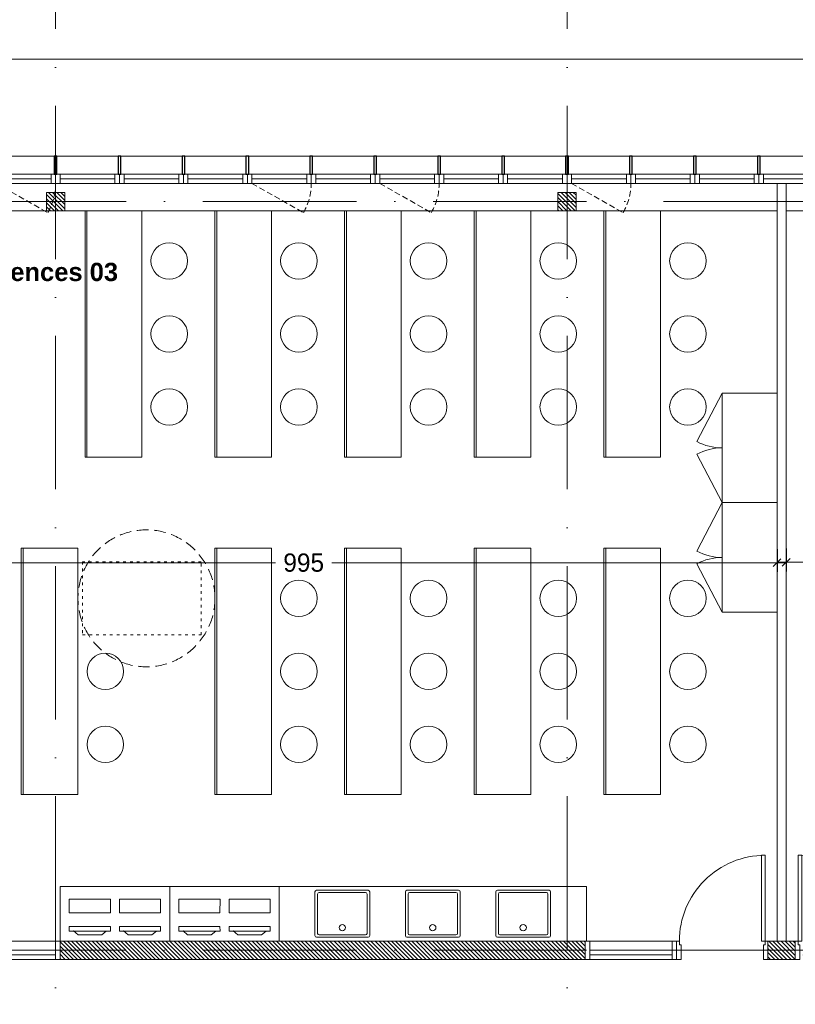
# Model space of a CAD drawing. Header units: centimetres. Extents: x 100159 to 225226, y -81380 to -23241.
# Tile 25 of 256: x 200901 to 201750, y -65654 to -64575. Entities that reach past the tile are written whole.
import ezdxf
from ezdxf.xclip import XClip

# ---------------------------------------------------------------- set-up
doc = ezdxf.new("R2010")
doc.units = ezdxf.units.CM
doc.header["$XCLIPFRAME"] = 2
for name, pattern in [('ACAD_ISO03W100', [30, 12, -18]), ('ACAD_ISO10W100', [18, 12, -3, 0, -3]), ('CACHE', [9.525, 6.35, -3.175]), ('CACHEX2', [19.05, 12.7, -6.35])]:
    doc.linetypes.add(name, pattern=pattern)
doc.layers.get('0').update_dxf_attribs({"lineweight": 5})
for name, color, linetype, lineweight in [('10', 252, 'Continuous', 5), ('13', 251, 'Continuous', 9), ('17', 6, 'Continuous', 5), ('40', 8, 'CACHEX2', 5), ('DDL- CLOISONS DOUBLAGES', 1, 'Continuous', 5), ('DDL- MENUISERIES INT', 51, 'Continuous', 5), ('DDL- STRUCTURE', 5, 'Continuous', 5), ('DDL-HAB-COTES', 161, 'Continuous', 9), ('DDL-HAB-MOBILIER', 252, 'Continuous', 9), ('DDL-HAB-PMR', 251, 'Continuous', 9), ('DDL-HACHURES POCHAGE GRIS', 251, 'Continuous', 5), ('DDL-TRAIT AXES', 1, 'ACAD_ISO10W100', 5)]:
    doc.layers.add(name, color=color, linetype=linetype, lineweight=lineweight)
for name, color, linetype in [('23', 63, 'Continuous'), ('44', 7, 'Continuous'), ('DDL-PLAN MASSE PAYSAGE', 7, 'Continuous'), ('DDL-TEXTE 01', 7, 'Continuous')]:
    doc.layers.add(name, color=color, linetype=linetype)
doc.layers.add('GEL', color=113, linetype='Continuous', plot=False)
doc.styles.add('Century Gothic', font='GOTHIC.TTF')
doc.styles.add('COTA', font='romans.shx', dxfattribs={"width": 0.8})
doc.styles.get("Standard").update_dxf_attribs({"font": 'arial.ttf'})
doc.dimstyles.new('C100 cm', dxfattribs={"dimscale": 100, "dimtxt": 0.2, "dimasz": 0.085, "dimexe": 0.1, "dimexo": 0.0625, "dimgap": 0.09, "dimtad": 0, "dimdec": 0, "dimzin": 0, "dimdsep": 46, "dimtxsty": 'Century Gothic', "dimblk": 'OBLIQUE', "dimcen": 0.09, "dimdle": 0.1, "dimclrd": 256, "dimclrt": 256, "dimadec": 0, "dimazin": 0, "dimtfac": 1, "dimtdec": 0, "dimtofl": 0, "dimtmove": 2, "dimatfit": 2, "dimfxl": 0.15, "dimfxlon": 1, "dimtolj": 1, "dimtzin": 0, "dimlwd": -1, "dimarcsym": 0})
doc.dimstyles.new('portes', dxfattribs={"dimtxt": 6, "dimasz": 2.5, "dimexe": 1.25, "dimexo": 0.625, "dimtad": 1, "dimjust": 1, "dimtxsty": 'COTA', "dimblk": 'NONE', "dimcen": 2.5, "dimse1": 1, "dimse2": 1, "dimsd1": 1, "dimsd2": 1, "dimadec": 0, "dimazin": 0, "dimtfac": 1, "dimtix": 1, "dimtofl": 0, "dimtmove": 0, "dimatfit": 0, "dimldrblk": 'NONE', "dimfxl": 1, "dimarcsym": 0})

# ---------------------------------------------------------------- blocks, each defined once
blk = doc.blocks.new('A$C7FA553E3')
blk.add_lwpolyline([(0, 32), (70, 32), (70, 42), (0, 42)], close=True)
for points in [[(5, 32), (65, 32), (65, 42), (5, 42), (5, 32)], [(5, 37), (65, 37)]]:
    blk.add_lwpolyline(points)
at = {"linetype": 'CACHE'}
blk.add_lwpolyline([(5, 32), (61.5, 0)], dxfattribs=at)
blk.add_arc((6, 32), 64, 330.0443, 0.0023, dxfattribs=at)
blk = doc.blocks.new('A$C6C21683D')
blk.add_lwpolyline([(0, 0), (70, 0), (70, 10), (0, 10)], close=True)
for points in [[(5, 0), (65, 0), (65, 10), (5, 10), (5, 0)], [(5, 5), (65, 5)]]:
    blk.add_lwpolyline(points)
blk = doc.blocks.new('*D187')
at = {"layer": 'Defpoints', "color": 0, "transparency": 16777216}
for p in [(5, 0), (95, 0), (95, 0)]:
    blk.add_point(p, dxfattribs=at)
at = {"layer": 'GEL', "color": 0, "transparency": 16777216, "insert": (12.6, 3.6), "char_height": 6, "attachment_point": 5, "style": 'COTA'}
blk.add_mtext('90', dxfattribs=at)
blk = doc.blocks.new('_None')
blk = doc.blocks.new('*U219')
for p, q in [((20, -550), (0, -550)), ((10, -645), (10, -555)), ((15, -645), (15, -555)), ((0, -650), (20, -650))]:
    blk.add_line(p, q)
blk.add_lwpolyline([(20, -550), (0, -550), (0, -650), (20, -650)], close=True)
for points in [[(0, -555), (0, -550), (20, -550), (20, -555), (0, -555)], [(0, -650), (0, -645), (20, -645), (20, -650), (0, -650)]]:
    blk.add_lwpolyline(points)
blk = doc.blocks.new('paillasse1')
at = {"layer": 'DDL-HAB-MOBILIER', "linetype": 'Continuous'}
for points in [[(188486.7, -60376.9), (188486.7, -60646.9), (188484.7, -60646.9), (188484.7, -60376.9)], [(188546.7, -60376.9), (188546.7, -60646.9), (188486.7, -60646.9), (188486.7, -60376.9)]]:
    blk.add_lwpolyline(points, close=True, dxfattribs=at)
for centre in [(188576.7, -60431.9), (188576.7, -60511.9), (188576.7, -60591.9)]:
    blk.add_circle(centre, 20, dxfattribs=at)
blk = doc.blocks.new('armoire120')
at = {"layer": '13'}
blk.add_lwpolyline([(202579.7, -43308.5), (202579.7, -43188.5), (202639.7, -43188.5), (202639.7, -43308.5)], close=True, dxfattribs=at)
for points in [[(202639.7, -43188.5), (202667.7, -43241.5)], [(202639.7, -43308.5), (202667.7, -43255.4)]]:
    blk.add_lwpolyline(points, dxfattribs=at)
for centre, start, end in [((202639.7, -43188.5), 269.9999, 297.8405), ((202639.7, -43308.5), 62.1592, 89.9998)]:
    blk.add_arc(centre, 60, start, end, dxfattribs=at)
blk = doc.blocks.new('cuv70')
for p, q in [((0, 58), (0, 2)), ((2, 60), (68, 60)), ((3.4, 55.1), (3.4, 4.9)), ((64.6, 57.1), (5.4, 57.1)), ((66.6, 4.9), (66.6, 55.1)), ((70, 58), (70, 2)), ((2, 0), (68, 0)), ((64.6, 2.9), (5.4, 2.9))]:
    blk.add_line(p, q)
blk.add_circle((35, 12.2), 4.05)
for centre, start, end in [((2, 58), 90, 180), ((5.4, 55.1), 90, 180), ((64.6, 55.1), 0, 90), ((68, 58), 0, 90), ((2, 2), 180, 270), ((5.4, 4.9), 180, 270), ((64.6, 4.9), 270, 0), ((68, 2), 270, 0)]:
    blk.add_arc(centre, 2, start, end)
blk = doc.blocks.new('A$C19797035')
at = {"linetype": 'Continuous'}
for points in [[(54.3, 32.9), (52.5, 28.2), (10.3, 43.6), (12, 48.3)], [(46.7, 39.9), (50, 34.4), (16.2, 46.7), (22.3, 48.8)], [(42.3, 0), (0, 15.4), (5.1, 29.5), (47.4, 14.1)]]:
    blk.add_lwpolyline(points, close=True, dxfattribs=at)
blk = doc.blocks.new('bloc 2 postes info')
at = {"layer": 'DDL-HAB-MOBILIER', "linetype": 'Continuous'}
blk.add_lwpolyline([(200800.7, -66224.9), (200920.7, -66224.9), (200920.7, -66164.9), (200800.7, -66164.9)], close=True, dxfattribs=at)
at = {"layer": 'DDL-HAB-MOBILIER', "rotation": 19.99999999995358}
for p in [(200816, -66225.4), (200871, -66225.4)]:
    blk.add_blockref('A$C19797035', p, dxfattribs=at)
blk = doc.blocks.new('*U19')
at = {"linetype": 'ACAD_ISO03W100', "lineweight": 20, "ltscale": 0.25}
blk.add_lwpolyline([(-60, 0), (20, 0), (20, 130), (-60, 130)], close=True, dxfattribs=at)
blk = doc.blocks.new('Lame 20x3')
blk.add_lwpolyline([(209069.8, -45704.2), (209069.8, -45724.2), (209072.8, -45724.2), (209072.8, -45704.2), (209069.8, -45704.2)])
blk = doc.blocks.new('*U376')
at = {"layer": '44'}
blk.add_blockref('Lame 20x3', (-209071.3, 45714.2), dxfattribs=at)
blk = doc.blocks.new('*U377')
at = {"color": 0, "linetype": 'ByBlock', "lineweight": -2, "transparency": 16777216}
for p in [(-3150, 0), (-3080, 0), (-3010, 0), (-2940, 0), (-2870, 0), (-2800, 0), (-2730, 0), (-2660, 0), (-2590, 0), (-2520, 0), (-2450, 0), (-2380, 0)]:
    blk.add_blockref('*U376', p, dxfattribs=at)
blk = doc.blocks.new('_Oblique')
at = {"color": 0, "linetype": 'ByBlock', "lineweight": -2}
blk.add_line((-0.5, -0.5), (0.5, 0.5), dxfattribs=at)
blk = doc.blocks.new('*D389')
at = {"layer": 'DDL-HAB-COTES', "color": 0, "lineweight": -2, "transparency": 16777216}
for p, q in [((199380.1, -64618.2), (199380.1, -64608.2)), ((204180.1, -64618.2), (204180.1, -64608.2))]:
    blk.add_line(p, q, dxfattribs=at)
at = {"layer": 'DDL-HAB-COTES', "transparency": 16777216}
for p, q in [((199370.1, -64618.2), (202311.8, -64618.2)), ((204190.1, -64618.2), (202450.1, -64618.2))]:
    blk.add_line(p, q, dxfattribs=at)
at = {"layer": 'Defpoints', "color": 0, "transparency": 16777216}
for p in [(199380.1, -64618.2), (199380.1, -64724.3), (204180.1, -64724.3)]:
    blk.add_point(p, dxfattribs=at)
at = {"layer": 'DDL-HAB-COTES', "transparency": 16777216, "xscale": 8.5, "yscale": 8.5, "zscale": 8.5, "rotation": 180}
blk.add_blockref('_Oblique', (199380.1, -64618.2), dxfattribs=at)
at = {"layer": 'DDL-HAB-COTES', "transparency": 16777216, "xscale": 8.5, "yscale": 8.5, "zscale": 8.5}
blk.add_blockref('_Oblique', (204180.1, -64618.2), dxfattribs=at)
at = {"layer": 'DDL-HAB-COTES', "lineweight": -3, "transparency": 16777216, "insert": (202381, -64618.2), "char_height": 40, "attachment_point": 5, "style": 'Century Gothic'}
blk.add_mtext('\\A1;4800', dxfattribs=at)
blk = doc.blocks.new('*D483')
at = {"layer": 'DDL-HAB-COTES', "color": 0, "lineweight": -2, "transparency": 16777216}
for p, q in [((200735.1, -65154.8), (200735.1, -65179.8)), ((201730.1, -65154.8), (201730.1, -65179.8))]:
    blk.add_line(p, q, dxfattribs=at)
at = {"layer": 'DDL-HAB-COTES', "transparency": 16777216}
for p, q in [((200725.1, -65169.8), (201181, -65169.8)), ((201740.1, -65169.8), (201242.7, -65169.8))]:
    blk.add_line(p, q, dxfattribs=at)
at = {"layer": 'Defpoints', "color": 0, "transparency": 16777216}
for p in [(200735.1, -64894.3), (201730.1, -64894.3), (201730.1, -65169.8)]:
    blk.add_point(p, dxfattribs=at)
at = {"layer": 'DDL-HAB-COTES', "transparency": 16777216, "xscale": 8.5, "yscale": 8.5, "zscale": 8.5, "rotation": 180}
blk.add_blockref('_Oblique', (200735.1, -65169.8), dxfattribs=at)
at = {"layer": 'DDL-HAB-COTES', "transparency": 16777216, "xscale": 8.5, "yscale": 8.5, "zscale": 8.5}
blk.add_blockref('_Oblique', (201730.1, -65169.8), dxfattribs=at)
at = {"layer": 'DDL-HAB-COTES', "lineweight": -3, "transparency": 16777216, "insert": (201211.8, -65169.8), "char_height": 20, "attachment_point": 5, "style": 'Century Gothic'}
blk.add_mtext('\\A1;995', dxfattribs=at)
blk = doc.blocks.new('*D484')
at = {"layer": 'DDL-HAB-COTES', "color": 0, "lineweight": -2, "transparency": 16777216}
for p, q in [((201740.1, -65154.3), (201740.1, -65179.3)), ((202755.1, -65154.3), (202755.1, -65179.3))]:
    blk.add_line(p, q, dxfattribs=at)
at = {"layer": 'DDL-HAB-COTES', "transparency": 16777216}
for p, q in [((201730.1, -65169.3), (202223.4, -65169.3)), ((202765.1, -65169.3), (202297.9, -65169.3))]:
    blk.add_line(p, q, dxfattribs=at)
at = {"layer": 'Defpoints', "color": 0, "transparency": 16777216}
for p in [(201740.1, -64784.2), (202755.1, -64784.2), (202755.1, -65169.3)]:
    blk.add_point(p, dxfattribs=at)
at = {"layer": 'DDL-HAB-COTES', "transparency": 16777216, "xscale": 8.5, "yscale": 8.5, "zscale": 8.5, "rotation": 180}
blk.add_blockref('_Oblique', (201740.1, -65169.3), dxfattribs=at)
at = {"layer": 'DDL-HAB-COTES', "transparency": 16777216, "xscale": 8.5, "yscale": 8.5, "zscale": 8.5}
blk.add_blockref('_Oblique', (202755.1, -65169.3), dxfattribs=at)
at = {"layer": 'DDL-HAB-COTES', "lineweight": -3, "transparency": 16777216, "insert": (202260.7, -65169.3), "char_height": 20, "attachment_point": 5, "style": 'Century Gothic'}
blk.add_mtext('\\A1;1015', dxfattribs=at)
blk = doc.blocks.new('17.07 CADASTRE')
at = {"layer": '23'}
h = blk.add_hatch(dxfattribs=at)
h.set_pattern_fill('CROSS', color=9, scale=0.122312, angle=-74.5126)
h.set_pattern_definition([(285.487436, (-1752.3689, 119.6183), (0.95587097, -0.5410825), [0.38833935, -1.16501804]), (15.487436, (-1752.5042, 119.37936), (0.5410825, 0.95587097), [0.38833935, -1.16501804])])
h.paths.add_polyline_path([(296.556, 77.111), (237.111, 55.333), (234.333, 63.889), (230.222, 79.222), (287.333, 104.778), (286, 108.667), (283.764, 107.684), (283.586, 107.684), (284.556, 108.111), (281.778, 113.778), (279.556, 117), (276.889, 119.556), (274.222, 121.222), (271, 122.222), (267.222, 123.778), (264.111, 125.444), (253.889, 127.667), (249.222, 128.444), (241, 128.111), (233.111, 127.444), (216.889, 124.444), (201.667, 120.778), (176.222, 114.111), (165.556, 111.111), (124.556, 102.444), (122.333, 102.222), (76.778, 95.667), (65.222, 94.333), (35.444, 90.111), (31.667, 89.667), (13.222, 87.017), (13.222, 11), (305.953, 11), (306.333, 20.889), (306.457, 20.91), (306.778, 27.444), (306.556, 41.222), (304.889, 48.667)])
h.paths.add_polyline_path([(382.444, 188.112), (366.222, 179.889), (324.333, 156.222), (321.556, 150.111), (319.889, 143.222), (318.444, 140), (316.333, 136.444), (312.889, 132.222), (311, 129.556), (309.667, 127), (309.222, 124.889), (309.111, 121.556), (313, 67.111), (320.889, 34.556), (323.889, 23), (326.72, 11), (382.444, 11)])
h.paths.add_polyline_path([(114.441, 168.682), (114.556, 172.222), (114.765, 174.055), (114.889, 176.111), (115.444, 180), (117, 187), (119.807, 200.743), (131.778, 243.333), (132.667, 246.889), (134.333, 259.778), (123.889, 263.889), (95.589, 275.588), (95.778, 276.111), (116.444, 322.667), (114.867, 324.739), (110, 330.778), (101, 340.111), (94.778, 345.889), (88.111, 351.333), (84.333, 354.222), (77.667, 358.667), (70, 363), (64.667, 366.778), (62.667, 368.556), (61, 370.778), (59.667, 373.333), (57.444, 376.444), (55, 379.889), (50.444, 384.111), (47.778, 386.111), (42.889, 389.333), (34.778, 392.222), (29.778, 390.222), (28, 389.111), (23.444, 385.111), (19.596, 381.153), (45.333, 361.111), (41.87, 356.754), (41.556, 357), (39.111, 354), (13.222, 374.341), (13.222, 359.889), (17.111, 358.444), (17.556, 359.444), (21.111, 358), (20.778, 357), (22.556, 356.333), (22.889, 357.333), (29.222, 354.889), (26.333, 347.667), (22.889, 349), (21.556, 345.667), (17.889, 347.111), (18.556, 348.889), (13.222, 350.98), (13.222, 268.872), (22.444, 266.333), (20.333, 258.444), (13.222, 260.467), (13.222, 114.187), (18.444, 116), (18.889, 112.778), (28.889, 113.333), (38.667, 115.778), (41.333, 115.778), (59.333, 118.667), (82, 120.333), (98.222, 123.111), (115.889, 127.889), (114.889, 141.889), (114.853, 142.698), (114.556, 146.667), (114.435, 152.182), (114.222, 157), (114.259, 160.231), (114.222, 161.889), (114.123, 164.5), (114.333, 166.889)])
h.paths.add_polyline_path([(35.889, 199), (33.222, 200.111), (35, 204.222), (37.556, 203)], flags=16)
h.paths.add_polyline_path([(48.222, 318.556), (43.778, 319.556), (44.333, 321.778), (38.889, 323), (39, 323.778), (35, 324.667), (35.111, 325.333), (31.556, 326.111), (33.444, 334.667), (40.444, 333), (40.222, 332.111), (43.222, 331.444), (42.889, 330), (46, 329.333), (49, 342.556), (55.111, 337.444), (53, 328.556), (50.667, 329.111)], flags=16)
h.paths.add_polyline_path([(23.889, 322.556), (20.556, 323.222), (21.111, 326.222), (24.556, 325.556)], flags=16)
h.paths.add_polyline_path([(19.667, 324.111), (14.111, 325.222), (14.556, 327.889), (20.222, 326.778)], flags=16)
h.paths.add_polyline_path([(57.556, 349), (56.556, 349.778), (56, 349.111), (53.667, 350.778), (54, 351.444), (50.556, 354.111), (52.889, 357.333), (53.667, 356.889), (54.444, 358), (53.778, 358.556), (59.667, 366.333), (64.444, 362.556), (60.444, 357.111), (64.444, 353.778), (61.889, 350.556), (59.889, 352.111)], flags=16)
h.paths.add_polyline_path([(38.667, 373.444), (35.778, 375.889), (35.444, 375.556), (32.333, 378), (33.111, 379.111), (30, 381.444), (32.444, 384.778), (35.556, 382.222), (36, 382.889), (36.889, 382.333), (37.889, 383.667), (40.444, 381.444), (42.889, 384.667), (47.778, 380.889), (42.889, 374.556), (40.778, 376.222)], flags=16)
h.paths.add_polyline_path([(64.778, 393.222), (55, 404.111), (51.333, 405.889), (50, 405.222), (47.889, 404.556), (45.556, 404.556), (44.778, 404.667), (43.889, 405.111), (34.778, 392.222), (42.889, 389.333), (47.778, 386.111), (50.444, 384.111), (55, 379.889), (57.444, 376.444), (59.667, 373.333), (61, 370.778), (62.667, 368.556), (64.667, 366.778), (70, 363), (77.667, 358.667), (84.333, 354.222), (88.111, 351.333), (94.778, 345.889), (101, 340.111), (110, 330.778), (112.546, 327.619), (117, 349.111), (122, 359.222), (113.222, 363.667), (115.333, 367.889), (104.333, 373.444), (104.111, 373), (103.667, 373.222), (103.889, 373.667)])
h.paths.add_polyline_path([(60.667, 391.556), (67.111, 388.333), (66.333, 386.667), (70.778, 384.444), (67.333, 377.444), (61, 380.556), (61.667, 381.889), (57, 384.222)], flags=16)
h.paths.add_polyline_path([(56.111, 388.778), (44.667, 394.444), (48.111, 401.222), (52.444, 399.111), (52.556, 399.556), (55.444, 398.111), (53.889, 395), (58.111, 393)], flags=16)
h.paths.add_polyline_path([(74.333, 380.889), (79.667, 378.222), (80.333, 379.556), (83.444, 378.111), (79.333, 369.889), (70.889, 374.222)], flags=16)
h.paths.add_polyline_path([(87.444, 378.444), (92.444, 376), (90.556, 372.333), (90, 372.667), (88.556, 369.778), (93.889, 367.222), (90.667, 360.778), (81, 365.556)], flags=16)
h.paths.add_polyline_path([(97.444, 368.111), (107.667, 363.111), (104.556, 356.778), (94.333, 361.778)], flags=16)
h.paths.add_polyline_path([(109.222, 359.889), (112.444, 358.222), (111.778, 357), (113.222, 356.222), (114.444, 358.667), (117.667, 357), (111, 343.444), (106.667, 345.556), (108, 348.333), (104.444, 350.111)], flags=16)
h.paths.add_polyline_path([(138.333, 392.333), (139.444, 392.667), (142.289, 398.356), (133.889, 402.556), (137.222, 409.444), (142.667, 406.667), (143.556, 408.444), (146.6, 406.978), (147.111, 408), (146.954, 409.778), (132.144, 409.778), (130.222, 406), (122.667, 409.778), (88.627, 409.778), (92.222, 408), (85.444, 394.444), (81.667, 396.333), (82.667, 398.444), (80.556, 399.556), (81.667, 401.667), (77.444, 403.778), (80.481, 409.778), (77.236, 409.778), (74.889, 405), (69.444, 407.778), (69.889, 408.778), (67.857, 409.778), (56.288, 409.778), (58.444, 408.667), (64.444, 402), (64.889, 402.333), (65.111, 402), (64.778, 401.667), (68.222, 397.778), (70.667, 396.556), (71.667, 398.667), (76.333, 396.333), (75.333, 394.222), (83.333, 390.222), (84.333, 392.333), (89, 390), (88.222, 388.333), (88.556, 388.111), (88.444, 387.778), (96, 383.889), (97, 386), (105.444, 381.778), (104.444, 379.667), (118, 372.889), (119.063, 372.48), (121, 372.111), (123.444, 372.222), (123.333, 372.667), (123.778, 372.778), (123.889, 372.333), (124.556, 372.556), (126.503, 373.571), (127.437, 374.272), (128.105, 375.058), (128.808, 376.042), (120.778, 380.222), (120.889, 380.444), (117.444, 382.111), (119.889, 386.778), (123.222, 385.111), (123.778, 386.111), (131.912, 381.934), (136.222, 390.556), (136.417, 390.75), (136.556, 391), (137.444, 391.778)])
h.paths.add_polyline_path([(94.778, 396.222), (95.111, 397), (90.889, 399.111), (93, 403.333), (93.889, 402.889), (95.333, 405.667), (98, 404.333), (98.333, 405), (101.889, 403.111), (101.667, 402.556), (104.556, 401.111), (101.111, 394), (98.111, 395.556), (97.667, 394.667)], flags=16)
h.paths.add_polyline_path([(104.778, 389.444), (108.222, 396.333), (118.667, 391.222), (115.667, 385.222), (112.889, 386.556), (112.444, 385.667)], flags=16)
blk = doc.blocks.new('*D835')
at = {"layer": 'DDL-HAB-COTES', "color": 0, "lineweight": -2, "transparency": 16777216}
for p, q in [((201500.1, -64369.6), (201500.1, -64359.6)), ((202060.1, -64369.6), (202060.1, -64359.6))]:
    blk.add_line(p, q, dxfattribs=at)
at = {"layer": 'DDL-HAB-COTES', "transparency": 16777216}
for p, q in [((201490.1, -64369.6), (201733, -64369.6)), ((202070.1, -64369.6), (201839.5, -64369.6))]:
    blk.add_line(p, q, dxfattribs=at)
at = {"layer": 'Defpoints', "color": 0, "transparency": 16777216}
for p in [(201500.1, -64369.6), (202060.1, -64635.3), (201500.1, -64724.3)]:
    blk.add_point(p, dxfattribs=at)
at = {"layer": 'DDL-HAB-COTES', "transparency": 16777216, "xscale": 8.5, "yscale": 8.5, "zscale": 8.5, "rotation": 180}
blk.add_blockref('_Oblique', (201500.1, -64369.6), dxfattribs=at)
at = {"layer": 'DDL-HAB-COTES', "transparency": 16777216, "xscale": 8.5, "yscale": 8.5, "zscale": 8.5}
blk.add_blockref('_Oblique', (202060.1, -64369.6), dxfattribs=at)
at = {"layer": 'DDL-HAB-COTES', "lineweight": -3, "transparency": 16777216, "insert": (201786.3, -64369.6), "char_height": 40, "attachment_point": 5, "style": 'Century Gothic'}
blk.add_mtext('\\A1;560', dxfattribs=at)
blk = doc.blocks.new('*D836')
at = {"layer": 'DDL-HAB-COTES', "color": 0, "lineweight": -2, "transparency": 16777216}
for p, q in [((200940.1, -64369.6), (200940.1, -64359.6)), ((201500.1, -64369.6), (201500.1, -64359.6))]:
    blk.add_line(p, q, dxfattribs=at)
at = {"layer": 'DDL-HAB-COTES', "transparency": 16777216}
for p, q in [((200930.1, -64369.6), (201174.2, -64369.6)), ((201510.1, -64369.6), (201280.7, -64369.6))]:
    blk.add_line(p, q, dxfattribs=at)
at = {"layer": 'Defpoints', "color": 0, "transparency": 16777216}
for p in [(200940.1, -64369.6), (200940.1, -64764.2), (201500.1, -64774.2)]:
    blk.add_point(p, dxfattribs=at)
at = {"layer": 'DDL-HAB-COTES', "transparency": 16777216, "xscale": 8.5, "yscale": 8.5, "zscale": 8.5, "rotation": 180}
blk.add_blockref('_Oblique', (200940.1, -64369.6), dxfattribs=at)
at = {"layer": 'DDL-HAB-COTES', "transparency": 16777216, "xscale": 8.5, "yscale": 8.5, "zscale": 8.5}
blk.add_blockref('_Oblique', (201500.1, -64369.6), dxfattribs=at)
at = {"layer": 'DDL-HAB-COTES', "lineweight": -3, "transparency": 16777216, "insert": (201227.5, -64369.6), "char_height": 40, "attachment_point": 5, "style": 'Century Gothic'}
blk.add_mtext('\\A1;560', dxfattribs=at)
blk = doc.blocks.new('*D837')
at = {"layer": 'DDL-HAB-COTES', "color": 0, "lineweight": -2, "transparency": 16777216}
for p, q in [((200380.1, -64369.6), (200380.1, -64359.6)), ((200940.1, -64369.6), (200940.1, -64359.6))]:
    blk.add_line(p, q, dxfattribs=at)
at = {"layer": 'DDL-HAB-COTES', "transparency": 16777216}
for p, q in [((200370.1, -64369.6), (200614.2, -64369.6)), ((200950.1, -64369.6), (200720.7, -64369.6))]:
    blk.add_line(p, q, dxfattribs=at)
at = {"layer": 'Defpoints', "color": 0, "transparency": 16777216}
for p in [(200380.1, -64369.6), (200380.1, -64764.2), (200940.1, -64774.2)]:
    blk.add_point(p, dxfattribs=at)
at = {"layer": 'DDL-HAB-COTES', "transparency": 16777216, "xscale": 8.5, "yscale": 8.5, "zscale": 8.5, "rotation": 180}
blk.add_blockref('_Oblique', (200380.1, -64369.6), dxfattribs=at)
at = {"layer": 'DDL-HAB-COTES', "transparency": 16777216, "xscale": 8.5, "yscale": 8.5, "zscale": 8.5}
blk.add_blockref('_Oblique', (200940.1, -64369.6), dxfattribs=at)
at = {"layer": 'DDL-HAB-COTES', "lineweight": -3, "transparency": 16777216, "insert": (200667.5, -64369.6), "char_height": 40, "attachment_point": 5, "style": 'Century Gothic'}
blk.add_mtext('\\A1;560', dxfattribs=at)
blk = doc.blocks.new('*U186')
blk.add_line((100, 20), (100, 0))
blk.add_lwpolyline([(3, 20), (3, 114), (7, 114), (7, 20)], close=True)
for points in [[(0, 0), (5, 0), (5, 16), (3, 16), (3, 20), (0, 20), (0, 20)], [(0, 20), (0, 0)], [(100, 0), (95, 0), (95, 16), (97, 16), (97, 20), (100, 20), (100, 20)]]:
    blk.add_lwpolyline(points)
blk.add_arc((3, 20), 94, 359.999971, 90.000029)
at = {"layer": 'GEL'}
dim = blk.add_linear_dim(base=(95, 0), p1=(5, 0), p2=(95, 0), dimstyle='portes', dxfattribs=at)
dim.commit()
dim.dimension.update_dxf_attribs({"geometry": '*D187', "text_midpoint": (12.636, 3.625)})
blk = doc.blocks.new('A$C530C723F')
at = {"layer": 'DDL- MENUISERIES INT'}
blk.add_blockref('*U186', (10, 0), dxfattribs=at)
at = {"layer": 'DDL- MENUISERIES INT', "rotation": 270}
blk.add_blockref('*U219', (760, 20), dxfattribs=at)

msp = doc.modelspace()

# ---------------------------------------------------------------- hatches: boundary and pattern name
at = {"layer": 'DDL-HACHURES POCHAGE GRIS'}
h = msp.add_hatch(dxfattribs=at)
h.set_pattern_fill('ANSI31', color=256, angle=90)
h.set_pattern_definition([(135, (0, 265.372), (-2.24506403, -2.24506403), [])])
h.paths.add_polyline_path([(204133.1, -65604.3), (204133.1, -65584.3), (204160.1, -65584.3), (204160.1, -64724.3), (204180.1, -64724.3), (204180.1, -65604.3)])
h.paths.add_polyline_path([(199380.1, -65604.3), (199380.1, -64724.3), (199400.1, -64724.3), (199400.1, -65584.3), (199426.1, -65584.3), (199426.1, -65604.3)])
h.paths.add_polyline_path([(202745.1, -65604.3), (202775.1, -65604.3), (202775.1, -65584.3), (202745.1, -65584.3)])
h.paths.add_polyline_path([(200725.1, -65584.3), (200745.1, -65584.3), (200745.1, -65604.3), (200725.1, -65604.3)])
h.paths.add_polyline_path([(200366.9, -65584.3), (200395.1, -65584.3), (200395.1, -65604.3), (200366.9, -65604.3)])
h.paths.add_polyline_path([(200529.2, -65584.3), (200495.1, -65584.3), (200495.1, -65604.3), (200529.2, -65604.3)])
h.paths.add_polyline_path([(202875.1, -65604.3), (203125.1, -65604.3), (203125.1, -65584.3), (202875.1, -65584.3)])
h.paths.add_polyline_path([(203325.1, -65584.3), (203931.6, -65584.3), (203931.6, -65604.3), (203325.1, -65604.3)])
h.paths.add_polyline_path([(201950.1, -65584.3), (202545.1, -65584.3), (202545.1, -65604.3), (201950.1, -65604.3)])
h.paths.add_polyline_path([(201720.1, -65604.3), (201750.1, -65604.3), (201750.1, -65584.3), (201720.1, -65584.3)])
h.paths.add_polyline_path([(200945.1, -65604.3), (201520.1, -65604.3), (201520.1, -65584.3), (200945.1, -65584.3)])
h.paths.add_polyline_path([(199526.1, -65604.3), (200166.9, -65604.3), (200166.9, -65584.3), (199526.1, -65584.3)])
h.paths.add_polyline_path([(203730.1, -64764.2), (203750.1, -64764.2), (203750.1, -64784.2), (203730.1, -64784.2)])
h.paths.add_polyline_path([(203170.1, -64764.2), (203190.1, -64764.2), (203190.1, -64784.2), (203170.1, -64784.2)])
h.paths.add_polyline_path([(202610.1, -64764.2), (202630.1, -64764.2), (202630.1, -64784.2), (202610.1, -64784.2)])
h.paths.add_polyline_path([(202050.1, -64764.3), (202070.1, -64764.3), (202070.1, -64784.3), (202050.1, -64784.3)])
h.paths.add_polyline_path([(201490.1, -64764.2), (201510.1, -64764.2), (201510.1, -64784.2), (201490.1, -64784.2)])
h.paths.add_polyline_path([(200930.1, -64764.3), (200950.1, -64764.3), (200950.1, -64784.3), (200930.1, -64784.3)])
h.paths.add_polyline_path([(199810.1, -64764.2), (199830.1, -64764.2), (199830.1, -64784.2), (199810.1, -64784.2)])
h.paths.add_polyline_path([(200370.1, -64764.3), (200390.1, -64764.3), (200390.1, -64784.3), (200370.1, -64784.3)])

# ---------------------------------------------------------------- linework, layer by layer
at = {"layer": '10'}
for points in [[(199400.1, -64724.3), (204161.6, -64724.3)], [(200690.1, -64784.2), (201730.1, -64784.3)], [(201740.1, -64784.2), (202755.1, -64784.2)]]:
    msp.add_lwpolyline(points, dxfattribs=at)
at = {"layer": '40'}
msp.add_circle((201039.6, -65208.8), 75, dxfattribs=at)
at = {"layer": 'DDL- CLOISONS DOUBLAGES', "color": 10}
msp.add_lwpolyline([(201740.1, -64754.2), (201730.1, -64754.2), (201730.1, -65584.3), (201740.1, -65584.3)], close=True, dxfattribs=at)
at = {"layer": 'DDL- STRUCTURE'}
for points in [[(200930.1, -64764.3), (200950.1, -64764.3), (200950.1, -64784.3), (200930.1, -64784.3)], [(201490.1, -64764.2), (201510.1, -64764.2), (201510.1, -64784.2), (201490.1, -64784.2)], [(200945.1, -65604.3), (201520.1, -65604.3), (201520.1, -65584.3), (200945.1, -65584.3)], [(201720.1, -65604.3), (201750.1, -65604.3), (201750.1, -65584.3), (201720.1, -65584.3)]]:
    msp.add_lwpolyline(points, close=True, dxfattribs=at)
at = {"layer": 'DDL-HAB-MOBILIER', "linetype": 'Continuous'}
for points in [[(200904.6, -65153.8), (200904.6, -65423.8), (200902.6, -65423.8), (200902.6, -65153.8)], [(200964.6, -65153.8), (200964.6, -65423.8), (200904.6, -65423.8), (200904.6, -65153.8)], [(201185.1, -65524.3), (201521.5, -65524.3), (201521.5, -65584.3), (201185.1, -65584.3)]]:
    msp.add_lwpolyline(points, close=True, dxfattribs=at)
for centre in [(200994.6, -65288.8), (200994.6, -65368.8)]:
    msp.add_circle(centre, 20, dxfattribs=at)
at = {"layer": 'DDL-TRAIT AXES', "ltscale": 14}
for p, q in [((199084.7, -64774.2), (208105.6, -64774.2)), ((199084.7, -65594.3), (208105.6, -65594.3))]:
    msp.add_line(p, q, dxfattribs=at)
for points in [[(200940.1, -68366.6), (200940.1, -64290.9)], [(201500.1, -68366.6), (201500.1, -64290.9)]]:
    msp.add_lwpolyline(points, dxfattribs=at)

# ---------------------------------------------------------------- block references
at = {"linetype": 'Continuous'}
msp.add_blockref('*U377', (204090.1, -64734.3), dxfattribs=at)
at = {"layer": '17'}
for name, p in [('A$C7FA553E3', (200870.1, -64786.3)), ('A$C6C21683D', (200940.1, -64754.3)), ('A$C6C21683D', (201010.1, -64754.3)), ('A$C7FA553E3', (201150.1, -64786.3)), ('A$C6C21683D', (201220.1, -64754.3)), ('A$C7FA553E3', (201290.1, -64786.3)), ('A$C6C21683D', (201360.1, -64754.3)), ('A$C6C21683D', (201430.1, -64754.3)), ('A$C7FA553E3', (201500.1, -64786.3)), ('A$C6C21683D', (201570.1, -64754.3)), ('A$C6C21683D', (201640.1, -64754.3)), ('A$C6C21683D', (201710.1, -64754.3))]:
    msp.add_blockref(name, p, dxfattribs=at)
at = {"layer": '17', "xscale": -1}
msp.add_blockref('A$C6C21683D', (201150.1, -64754.3), dxfattribs=at)
at = {"layer": 'DDL- MENUISERIES INT'}
for p in [(200735.1, -65604.4), (201740.1, -65604.3)]:
    msp.add_blockref('A$C530C723F', p, dxfattribs=at)
at = {"layer": 'DDL- MENUISERIES INT', "xscale": -1}
msp.add_blockref('A$C530C723F', (201730.1, -65604.3), dxfattribs=at)
at = {"layer": 'DDL-HAB-MOBILIER', "linetype": 'Continuous'}
for p in [(12487.8, -4407.3), (12629.8, -4407.3), (12771.8, -4407.3), (12913.8, -4407.3), (13055.8, -4407.3), (12629.8, -4776.9), (12771.8, -4776.9), (12913.8, -4776.9), (13055.8, -4776.9)]:
    msp.add_blockref('paillasse1', p, dxfattribs=at)
at = {"layer": 'DDL-HAB-MOBILIER', "linetype": 'Continuous', "rotation": 180}
for p in [(404309.8, -108292.5), (404309.8, -108412.5)]:
    msp.add_blockref('armoire120', p, dxfattribs=at)
at = {"layer": 'DDL-HAB-MOBILIER', "linetype": 'Continuous', "xscale": -1, "rotation": 180}
for p in [(144.4, -131749.2), (264.4, -131749.2)]:
    msp.add_blockref('bloc 2 postes info', p, dxfattribs=at)
at = {"layer": 'DDL-HAB-MOBILIER', "linetype": 'Continuous', "yscale": 0.8571428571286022, "zscale": 0.8571428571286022}
for p, xscale in [((201224.1, -65580), 0.8571428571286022), ((201383.1, -65580), -0.8571428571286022), ((201482.1, -65580), -0.8571428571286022)]:
    msp.add_blockref('cuv70', p, dxfattribs=dict(at, xscale=xscale))
at = {"layer": 'DDL-HAB-PMR', "rotation": 90}
msp.add_blockref('*U19', (201099.6, -65188.8), dxfattribs=at)
at = {"layer": 'DDL-PLAN MASSE PAYSAGE', "linetype": 'ByBlock'}
ref = msp.add_blockref('17.07 CADASTRE', (176094.2, -61986.4), dxfattribs=dict(at, xscale=106.2859075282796, yscale=106.2859075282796, zscale=106.2859075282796, rotation=344.5125640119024))
XClip(ref).set_block_clipping_path([(36.599704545, 85.9239172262), (419.7690201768, 192.095693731), (361.9471425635, 400.7723308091), (-21.2221730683, 294.6005543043)])

# ---------------------------------------------------------------- texts
at = {"layer": 'DDL-TEXTE 01', "insert": (200738.3, -64807.9), "char_height": 20, "attachment_point": 1}
msp.add_mtext_dynamic_manual_height_columns('A- 4\\P{\\fArial|b1|i0|c0|p34;Salle de sciences 03\\P}79.5 m²', width=460.179, gutter_width=40, heights=[0], dxfattribs=at)

# ---------------------------------------------------------------- dimensions: what is measured, and where the dimension line sits
at = {"layer": 'DDL-HAB-COTES', "lineweight": -3}
for base, p1, p2, picture, middle in [((200380.1, -64369.6), (200940.1, -64774.2), (200380.1, -64764.2), '*D837', (200667.5, -64369.6)), ((200940.1, -64369.6), (201500.1, -64774.2), (200940.1, -64764.2), '*D836', (201227.5, -64369.6)), ((201500.1, -64369.6), (202060.1, -64635.3), (201500.1, -64724.3), '*D835', (201786.3, -64369.6)), ((199380.1, -64618.2), (204180.1, -64724.3), (199380.1, -64724.3), '*D389', (202381, -64618.2))]:
    dim = msp.add_linear_dim(base=base, p1=p1, p2=p2, dimstyle='C100 cm', override={"dimtxt": 0.4, "dimfxl": 0}, dxfattribs=at)
    dim.commit()
    dim.dimension.update_dxf_attribs({"geometry": picture, "text_midpoint": middle, "dimtype": 160})
for base, p1, p2, picture, middle in [((202755.1, -65169.3), (201740.1, -64784.2), (202755.1, -64784.2), '*D484', (202260.7, -65169.3)), ((201730.1, -65169.8), (200735.1, -64894.3), (201730.1, -64894.3), '*D483', (201211.8, -65169.8))]:
    dim = msp.add_linear_dim(base=base, p1=p1, p2=p2, dimstyle='C100 cm', dxfattribs=at)
    dim.commit()
    dim.dimension.update_dxf_attribs({"geometry": picture, "text_midpoint": middle, "dimtype": 160})

doc.saveas('drawing.dxf')
